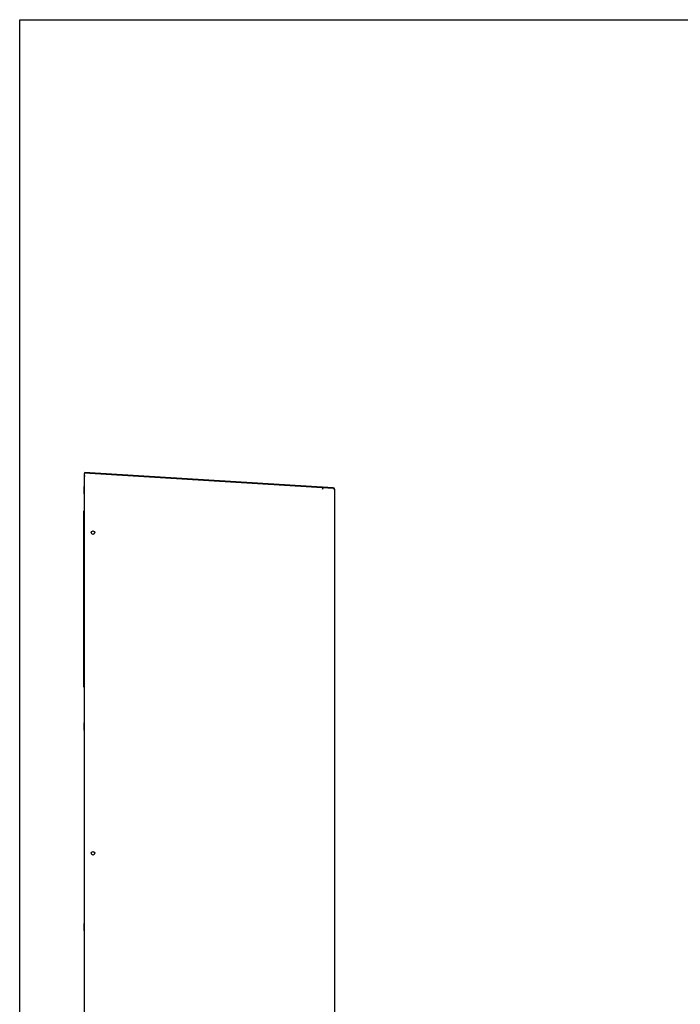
# Model space of a CAD drawing. Header units: inches. Extents: x 0 to 170, y 0 to 110.
# Tile 6 of 12: x 0 to 37, y 55 to 110. Entities that reach past the tile are written whole.
import ezdxf

# ---------------------------------------------------------------- set-up
doc = ezdxf.new("R2010")
doc.units = ezdxf.units.IN
doc.header["$LTSCALE"] = 9.35
doc.header["$MEASUREMENT"] = 0
doc.layers.get('0').update_dxf_attribs({"linetype": 'CONTINUOUS'})

msp = doc.modelspace()

# ---------------------------------------------------------------- linework, layer by layer
at = {"color": 7, "linetype": 'Continuous'}
for p, q in [((0, 0), (0, 110)), ((0, 110), (170, 110)), ((3.6258, 84.7004), (3.6234, 84.6611)), ((17.5283, 83.8501), (3.6258, 84.7004)), ((17.5259, 83.8108), (3.6234, 84.6611)), ((3.6258, 84.5821), (3.6266, 84.6215)), ((3.6258, 23.8291), (3.6258, 84.5821)), ((3.6652, 84.5033), (3.6258, 84.5261)), ((3.6652, 84.5033), (3.6258, 84.5033)), ((3.6266, 84.6215), (3.6268, 84.6376)), ((3.5943, 83.9158), (3.5943, 83.5063)), ((3.5943, 83.9158), (3.6258, 83.9158)), ((3.5943, 83.711), (3.6258, 83.711)), ((16.9292, 83.7681), (16.9794, 83.8439)), ((16.9292, 83.7681), (16.9338, 83.8434)), ((17.5235, 83.8106), (17.5438, 83.8041)), ((17.5259, 83.8108), (17.5283, 83.8501)), ((17.5791, 83.7911), (17.5917, 83.7845)), ((17.5917, 83.7845), (17.5995, 83.778)), ((17.5995, 83.778), (17.6022, 83.7715)), ((17.6022, 83.7715), (17.6022, 23.7504)), ((3.5943, 83.5063), (3.6258, 83.5063)), ((3.5865, 72.7241), (3.5865, 82.5666)), ((3.5865, 82.5666), (3.6258, 82.5666)), ((3.5865, 82.0942), (3.6258, 82.0942)), ((3.5628, 80.665), (3.5628, 80.1375)), ((3.5865, 80.665), (3.5628, 80.665)), ((3.5865, 80.1375), (3.5628, 80.1375)), ((3.5865, 73.1965), (3.6258, 73.1965)), ((3.5865, 72.7241), (3.6258, 72.7241)), ((3.5943, 70.7268), (3.5943, 70.3173)), ((3.5943, 70.7268), (3.6258, 70.7268)), ((3.5943, 70.5221), (3.6258, 70.5221)), ((3.5943, 70.3173), (3.6258, 70.3173)), ((3.5943, 59.5063), (3.5943, 59.0969)), ((3.5943, 59.5063), (3.6258, 59.5063)), ((3.5943, 59.3016), (3.6258, 59.3016)), ((3.5943, 59.0969), (3.6258, 59.0969))]:
    msp.add_line(p, q, dxfattribs=at)
for points in [[(3.6268, 84.6376), (3.6268, 84.6501), (3.6265, 84.6581)], [(17.5438, 83.8041), (17.5628, 83.7976), (17.5791, 83.7911)]]:
    msp.add_lwpolyline(points, dxfattribs=at)
for centre in [(4.0983, 81.3488), (4.0983, 63.4354)]:
    msp.add_circle(centre, 0.0984, dxfattribs=at)
for radius, start in [(0.0394, 54.23776), (0.0787, 0)]:
    msp.add_arc((17.5235, 83.7715), radius, start, 86.5, dxfattribs=at)

doc.saveas('drawing.dxf')
